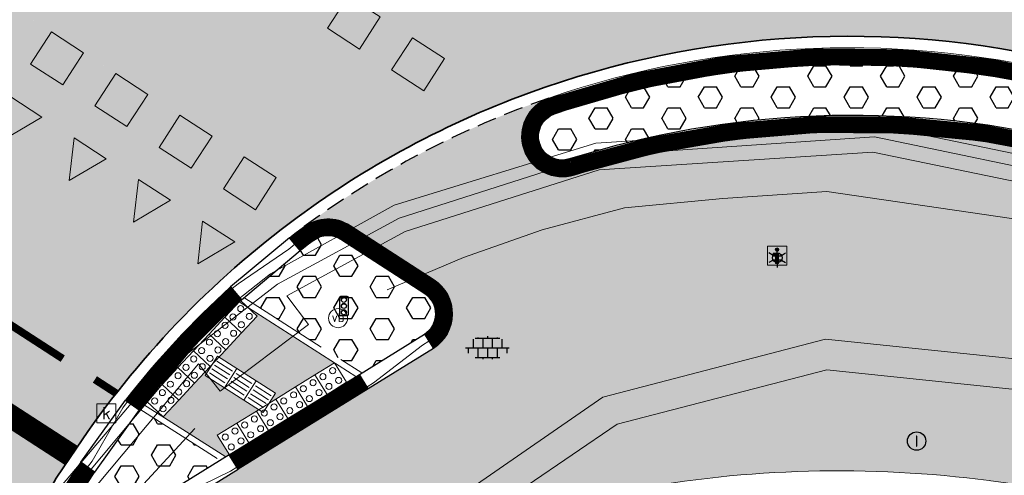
# Model space of a CAD drawing. Header units: metres. Extents: x 187916 to 189411, y 333285 to 334910.
# Tile 174 of 256: x 188796 to 188809, y 334136 to 334142. Entities that reach past the tile are written whole.
import ezdxf
from ezdxf.enums import TextEntityAlignment as Align

# ---------------------------------------------------------------- set-up
doc = ezdxf.new("R2010")
doc.units = ezdxf.units.M
for name, pattern in [('DASHED2', [0.375, 0.25, -0.125]), ('VH-OPSLUITBAND_100X200', [16, 8, -2, 4, -2]), ('VH-RWSBAND-SO', [24, 10, -2, 2, -2, 2, -2, 2, -2]), ('VW-5050_STREEP', [1, 0.5, -0.5])]:
    doc.linetypes.add(name, pattern=pattern)
for name, color, linetype, lineweight in [('B-ME-IE-MEUBILAIR_WEGMEUBILAIR-S', 253, 'Continuous', 18), ('B-ME-IE-MEUBILAIR_WEGMEUBILAIR_LICHTMAST-S', 253, 'Continuous', 25), ('B-ME-IE-MEUBILAIR_WEGMEUBILAIR_VERKEERSLICHT-S', 253, 'Continuous', 25), ('B-ME-IE-TERREINAFSCHEIDING_KUNSTMATIG_HEKWERK_RASTER-G', 253, 'IE-TERREINAFSCHEIDING_KUNSTMATIG-SO', 18), ('B-ME-RI-HWA_KOLK-S', 253, 'Continuous', 25), ('B-ME-RI-PUT_INSPECTIE-S', 253, 'Continuous', 25), ('B-ME-VH-KANTOPSLUITING_ACHTERKANTBAND-G', 253, 'Continuous', 18), ('B-ME-VH-VERHARDING_ASFALT-G', 253, 'Continuous', 18), ('B-ME-VH-VERHARDING_BETONSTRAATSTEEN-G', 253, 'Continuous', 18), ('B-ME-VH-VERHARDING_TEGEL-G', 253, 'Continuous', 18), ('B-ME-VH-VERHARDING_TEGEL-S', 253, 'Continuous', 25), ('N-WE-VH-GOOT_TEGEL-G', 170, 'Continuous', 35), ('N-WE-VH-KANTOPSLUITING_ELEMENT_VERLOOPBAND-G', 42, 'Continuous', 25), ('N-WE-VH-KANTOPSLUITING_OPSLUITBAND_80X200-G', 30, 'VH-OPSLUITBAND_100X200', 15), ('N-WE-VH-KANTOPSLUITING_TROTTOIRBAND_RWS_110 220-G', 251, 'VH-RWSBAND-SO', 25), ('N-WE-VH-KANTOPSLUITING_TROTTOIRBAND_RWS_110 220_ACHTERKANT-G', 7, 'VH-RWSBAND-SO', 25), ('N-WE-VH-KANTOPSLUITING_VERLOOPBAND-S', 251, 'Continuous', 25), ('N-WE-VH-KANTOPSLUITING_VERLOOPBAND_TBV TEKENING-G', 10, 'Continuous', 25), ('N-WE-VH-KANTOPSLUITING_VOORKANTBAND-G', 7, 'Continuous', 15), ('N-WE-VH-KANTVERHARDING_STREKLAAG_BSS-G', 60, 'Continuous', 18), ('N-WE-VH-VERHARDING_ASFALT_RIJWEG-A', 251, 'Continuous', 18), ('N-WE-VH-VERHARDING_BETONSTRAATSTEEN-ROOD-A', 11, 'Continuous', 18), ('N-WE-VH-VERHARDING_TEGEL-A', 254, 'Continuous', 5), ('N-WE-VH-VERKEERSTEGEL-S', 7, 'Continuous', 0), ('N-WE-VW-MARKERING_DWARS_DRIEHOEK_5050_OENV-S', 251, 'Continuous', 0), ('N-WE-VW-MARKERING_DWARS_OVERSTEEK_BLOKSTREEP_OENV-S', 251, 'Continuous', 0), ('N-WE-VW-MARKERING_DWARS_STOPSTREEP_030-G', 251, 'Continuous', 0), ('N-WE-VW-MARKERING_LANGS_STREEP_050050-G', 251, 'VW-5050_STREEP', 0)]:
    doc.layers.add(name, color=color, linetype=linetype, lineweight=lineweight)
doc.layers.add('N-WE-VH-MATERIAALSCHEIDING-G', color=7, linetype='DASHED2')
doc.layers.add('N-WE-VH-VERHARDING_PRINTBETON-A', color=251, linetype='Continuous')
doc.layers.add('N-WE-VH-VERHARDING_ASFALT_ROOD-A', color=7, linetype='Continuous', lineweight=18, true_color=0xff1414)
doc.styles.add('NLCS-ISO', font='NLCS-ISO.ttf')
doc.linetypes.add('IE-TERREINAFSCHEIDING_KUNSTMATIG-SO', pattern='A,4,[82,NLCS.SHX,S=0.75,R=90,X=0,Y=0],4,-2', length=10)
pattern_1 = [(0, (0, 0), (0, 0.27496306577), [0.15875, -0.3175]), (120, (0, 0), (-0.2381250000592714, -0.1374815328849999), [0.15875, -0.3174999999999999]), (59.99999999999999, (0.15875, 0), (-0.2381250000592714, 0.137481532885), [0.15875, -0.3175])]

# ---------------------------------------------------------------- blocks, each defined once
blk = doc.blocks.new('SRI-KOLK-SO')
at = {"color": 0, "linetype": 'ByBlock', "lineweight": 18}
blk.add_lwpolyline([(-1.125, -1.125), (1.125, -1.125), (1.125, 1.125), (-1.125, 1.125)], close=True, dxfattribs=at)
at = {"color": 0, "linetype": 'ByBlock', "lineweight": 18, "style": 'NLCS-ISO'}
blk.add_text('k', height=1.5, dxfattribs=at).set_placement((0, 0), align=Align.MIDDLE_CENTER)
blk = doc.blocks.new('SVH-TEGEL_300X300_DUN_LINT_KL-SO')
for p, q in [((-1.5, 1.624087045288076), (-1.5, 1.499999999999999)), ((3.325515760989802e-16, 1.810386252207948), (2.755364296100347e-16, 1.499999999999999)), ((1.5, 1.624087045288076), (1.5, 1.499999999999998)), ((-2.25, 1.355676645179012), (-2.25, -6.969183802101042e-16)), ((-1.900843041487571, 1.499999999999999), (1.90084304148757, 1.499999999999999)), ((-0.7499999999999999, 1.5), (-0.7500000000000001, 1.377682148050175e-16)), ((0, 0), (-2.755364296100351e-16, -1.500000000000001)), ((0.7500000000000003, 1.499999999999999), (0.7500000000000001, -1.247991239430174e-15)), ((2.25, 1.355676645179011), (2.25, -4.133046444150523e-16)), ((-3.39489953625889, -4.866106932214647e-16), (3.39489953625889, -1.733835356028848e-15)), ((-3, -3.055132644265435e-15), (-3.000000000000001, -0.8474312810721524)), ((-1.900843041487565, -1.500000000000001), (1.900843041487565, -1.500000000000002)), ((-1.5, -8.346865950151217e-16), (-1.5, -1.500000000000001)), ((-0.7500000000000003, -1.499999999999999), (-0.7500000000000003, -1.765655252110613)), ((0.7499999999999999, -1.500000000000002), (0.7499999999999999, -1.765655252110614)), ((1.5, -2.495982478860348e-15), (1.5, -1.500000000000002)), ((2.999999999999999, -2.495982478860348e-15), (2.999999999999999, -0.8474312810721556))]:
    blk.add_line(p, q)
blk = doc.blocks.new('SIE-WEG_VERKEERSLICHT-SO')
at = {"color": 0, "flags": 128}
blk.add_lwpolyline([(-0.2156669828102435, -0.618928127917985), (0.2156669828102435, -0.618928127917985, 0.414213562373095), (0.2906841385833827, -0.5439109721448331), (0.2906841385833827, 0.5439109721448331, 0.414213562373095), (0.2156669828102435, 0.618928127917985), (-0.2156669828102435, 0.618928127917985, 0.414213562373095), (-0.2906841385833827, 0.5439109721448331), (-0.2906841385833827, -0.5439109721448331, 0.414213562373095)], format="xyb", close=True, dxfattribs=at)
at = {"color": 0}
for centre in [(0, 0.3987101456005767), (0, 0), (0, -0.4055255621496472)]:
    blk.add_circle(centre, 0.1658993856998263, dxfattribs=at)
for centre in [(0.002967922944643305, 0.3289781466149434), (0.002967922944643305, -0.06973199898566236), (0.002967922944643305, -0.4752575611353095)]:
    blk.add_arc(centre, 0.1913433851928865, 33.95042640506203, 150.9238605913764, dxfattribs=at)
blk = doc.blocks.new('SIE-WEG_PAAL_VERKEERSBORD-SO')
at = {"color": 0, "linetype": 'ByBlock', "lineweight": 18}
blk.add_circle((0, 0), 1.5, dxfattribs=at)
at = {"color": 0, "linetype": 'ByBlock', "lineweight": 18, "style": 'NLCS-ISO'}
blk.add_text('vb', height=1.5, dxfattribs=at).set_placement((0, 0.1317113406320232), align=Align.MIDDLE_CENTER)
blk = doc.blocks.new('B-SIE-WEG_LICHTMAST-SO')
at = {"ltscale": 0.1}
for p, q in [((-1.096064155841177, 0.6328125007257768), (-2.192125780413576, 1.265625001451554)), ((8.349587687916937e-10, 1.265625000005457), (1.669846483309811e-09, 2.53125000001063)), ((1.096064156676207, 0.6328124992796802), (2.192125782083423, 1.26562499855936)), ((-1.096064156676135, -0.6328124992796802), (-2.192125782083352, -1.26562499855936)), ((-8.349587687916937e-10, -1.265625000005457), (-1.669775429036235e-09, -2.53125000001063)), ((1.096064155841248, -0.6328125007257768), (2.192125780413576, -1.265625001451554))]:
    blk.add_line(p, q, dxfattribs=at)
at = {"flags": 128}
for points in [[(-1.162672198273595, 0.4999999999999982), (1.162672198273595, 0.4999999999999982)], [(-1.162672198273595, -0.4999999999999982), (1.162672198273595, -0.4999999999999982)]]:
    blk.add_lwpolyline(points, dxfattribs=at)
at = {"ltscale": 0.1}
blk.add_circle((0, 0), 1.265625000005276, dxfattribs=at)
at = {"style": 'NLCS-ISO'}
blk.add_attdef('TYPE', text='', height=1.8, dxfattribs=at).set_placement((1.669846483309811e-09, 2.53125000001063), align=Align.BOTTOM_CENTER)
blk = doc.blocks.new('SIE-WEG_VERKEERSBORD_INFORMATIE-SO')
at = {"linetype": 'ByBlock', "lineweight": 18}
h = blk.add_hatch(color=0, dxfattribs=at)
h.dxf.hatch_style = 1
h.paths.add_polyline_path([(0.31640625, 0.4893749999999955), (-0.8226562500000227, 0.4893749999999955), (-0.8226562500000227, 0.1940624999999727), (-0.31640625, 0.1940624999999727), (-0.31640625, -1.620000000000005), (0.31640625, -1.620000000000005)])
h = blk.add_hatch(color=0, dxfattribs=at)
h.dxf.hatch_style = 1
edge = h.paths.add_edge_path()
edge.add_arc((0, 1.246607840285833), 0.3733921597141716, 0, 360)
at = {"color": 0, "linetype": 'ByBlock', "lineweight": 18}
for points in [[(-2, -2), (2, -2), (2, 2), (-2, 2)], [(0.31640625, 0.4893749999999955), (-0.8226562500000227, 0.4893749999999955), (-0.8226562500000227, 0.1940624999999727), (-0.31640625, 0.1940624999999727), (-0.31640625, -1.620000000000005), (0.31640625, -1.620000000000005)]]:
    blk.add_lwpolyline(points, close=True, dxfattribs=at)
blk.add_circle((0, 1.246607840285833), 0.3733921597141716, dxfattribs=at)
blk = doc.blocks.new('SRI-PUT_INSPECTIE-SO')
blk.add_circle((0, -7.105427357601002e-14), 1.999999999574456)
at = {"style": 'NLCS-ISO'}
blk.add_text('I', height=2.5, dxfattribs=at).set_placement((-0.002795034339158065, -0.007140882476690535), align=Align.MIDDLE_CENTER)
blk = doc.blocks.new('DTM')
at = {"layer": 'B-ME-IE-TERREINAFSCHEIDING_KUNSTMATIG_HEKWERK_RASTER-G', "ltscale": 0.2, "flags": 128}
for points in [[(188811.5238398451, 334138.4114623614), (188810.811, 334138.783), (188809.9726362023, 334139.1322906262), (188809.0364999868, 334139.4479209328), (188806.6274639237, 334139.7991116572), (188805.2683786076, 334139.7068670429), (188803.984, 334139.584), (188802.9079583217, 334139.3006819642), (188801.8775285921, 334138.9360943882), (188800.882, 334138.514)], [(188798.371985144, 334136.7045909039), (188797.0799913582, 334135.3095351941), (188795.858, 334133.516), (188794.7288560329, 334131.7381057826), (188793.5140423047, 334129.9926914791), (188792.0859099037, 334128.1187965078)]]:
    blk.add_lwpolyline(points, dxfattribs=at)
at = {"layer": 'B-ME-VH-KANTOPSLUITING_ACHTERKANTBAND-G', "ltscale": 0.2, "flags": 128}
for points in [[(188813.9219999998, 334137.531), (188813.6600000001, 334137.1669999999), (188812.4330000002, 334137.997), (188812.679, 334138.3569999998), (188809.9479999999, 334139.7519999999), (188807.2259999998, 334140.3109999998), (188803.6510000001, 334140.0839999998), (188801.1179999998, 334139.2790000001), (188799.5729999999, 334138.4369999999), (188799.8539999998, 334138.0619999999), (188798.7030000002, 334137.1910000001), (188798.4199999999, 334137.548), (188795.9380000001, 334134.5869999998), (188794.105, 334131.8330000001), (188791.7379999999, 334128.281)], [(188812.0329999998, 334136.0690000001), (188809.4210000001, 334137.1809999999), (188806.625, 334137.469), (188803.889, 334136.7620000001), (188801.5359999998, 334135.162), (188799.713, 334133.0320000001), (188797.247, 334129.4529999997), (188794.5410000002, 334125.2680000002)]]:
    blk.add_lwpolyline(points, dxfattribs=at)
at = {"layer": 'B-ME-VH-VERHARDING_ASFALT-G', "ltscale": 0.2, "flags": 128}
blk.add_lwpolyline([(188814.1439999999, 334137.8399999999), (188812.9070000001, 334138.6749999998), (188810.0759999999, 334140.085), (188807.2740000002, 334140.6660000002), (188803.608, 334140.4309999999), (188800.9739999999, 334139.6209999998), (188799.3569999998, 334138.7220000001), (188798.1979999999, 334137.8080000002), (188795.642, 334134.7999999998), (188793.8080000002, 334132.0410000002), (188791.466, 334128.5249999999)], dxfattribs=at)
at = {"layer": 'B-ME-VH-VERHARDING_BETONSTRAATSTEEN-G', "ltscale": 0.2, "flags": 128}
blk.add_lwpolyline([(188814.0469999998, 334137.7029999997), (188812.8029999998, 334138.5520000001), (188810.0469999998, 334139.9309999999), (188807.2480000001, 334140.514), (188803.5869999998, 334140.2650000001), (188801.0389999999, 334139.4529999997), (188799.4479999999, 334138.588), (188798.2820000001, 334137.6869999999), (188795.77, 334134.6890000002), (188793.9240000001, 334131.9610000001), (188791.6140000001, 334128.4189999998)], dxfattribs=at)
at = {"layer": 'B-ME-VH-VERHARDING_TEGEL-G', "ltscale": 0.2, "flags": 128}
blk.add_lwpolyline([(188812.2209999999, 334136.4300000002), (188809.5419999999, 334137.5649999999), (188806.6069999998, 334137.8700000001), (188803.7009999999, 334137.1159999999), (188801.287, 334135.446), (188799.355, 334133.27), (188796.9139999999, 334129.6710000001)], dxfattribs=at)
at = {"layer": 'B-ME-IE-MEUBILAIR_WEGMEUBILAIR-S'}
for name, p, xscale, yscale, zscale in [('SIE-WEG_VERKEERSBORD_INFORMATIE-SO', (188805.976, 334138.962), 0.0625, 0.0625, 0.0625), ('SIE-WEG_PAAL_VERKEERSBORD-SO', (188800.241, 334138.145), 0.083, 0.083, 0.083)]:
    blk.add_blockref(name, p, dxfattribs=dict(at, xscale=xscale, yscale=yscale, zscale=zscale))
at = {"layer": 'B-ME-IE-MEUBILAIR_WEGMEUBILAIR_LICHTMAST-S', "xscale": 0.05, "yscale": 0.05, "zscale": 0.05}
blk.add_blockref('B-SIE-WEG_LICHTMAST-SO', (188805.978, 334138.934), dxfattribs=at)
at = {"layer": 'B-ME-IE-MEUBILAIR_WEGMEUBILAIR_VERKEERSLICHT-S', "xscale": 0.2019620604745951, "yscale": 0.2019620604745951, "zscale": 0.2019620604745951}
blk.add_blockref('SIE-WEG_VERKEERSLICHT-SO', (188800.318, 334138.305), dxfattribs=at)
at = {"layer": 'B-ME-RI-HWA_KOLK-S', "xscale": 0.11, "yscale": 0.11, "zscale": 0.11}
blk.add_blockref('SRI-KOLK-SO', (188797.215, 334136.904), dxfattribs=at)
at = {"layer": 'B-ME-RI-PUT_INSPECTIE-S', "xscale": 0.06, "yscale": 0.06, "zscale": 0.06250000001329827}
blk.add_blockref('SRI-PUT_INSPECTIE-SO', (188807.799, 334136.54), dxfattribs=at)
at = {"layer": 'B-ME-VH-VERHARDING_TEGEL-S', "xscale": 0.084, "yscale": 0.084, "zscale": 0.084}
blk.add_blockref('SVH-TEGEL_300X300_DUN_LINT_KL-SO', (188802.193, 334137.758), dxfattribs=at)
blk = doc.blocks.new('SVH-VERKEERSTEGEL_300X300_NOPPENTEGEL')
blk.add_lwpolyline([(-0.15, 5.551115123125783e-17), (0.15, 5.551115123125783e-17), (0.15, -0.3), (-0.15, -0.3)], close=True)
at = {"lineweight": 0}
for centre in [(-0.07499999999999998, -0.07499999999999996), (0.07499999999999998, -0.07499999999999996), (-0.07499999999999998, -0.225), (0.07499999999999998, -0.225)]:
    blk.add_circle(centre, 0.04, dxfattribs=at)
blk = doc.blocks.new('SVH-VERKEERSTEGEL_300X300_GELEIDETEGEL')
blk.add_lwpolyline([(-0.15, 5.551115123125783e-17), (0.15, 5.551115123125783e-17), (0.15, -0.3), (-0.15, -0.3)], close=True)
at = {"lineweight": 0, "flags": 128}
for points in [[(0.12, -0.05999999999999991), (-0.1200000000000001, -0.05999999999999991)], [(0.12, -0.1199999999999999), (-0.1200000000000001, -0.1199999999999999)], [(0.12, -0.1799999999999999), (-0.1200000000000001, -0.1799999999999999)], [(0.12, -0.2399999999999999), (-0.12, -0.2399999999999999)]]:
    blk.add_lwpolyline(points, dxfattribs=at)
blk = doc.blocks.new('SVH-TROTTOIRBAND RWS INRITVERLOOPBAND_110 220X250_RECHTS_L1000_VB-MM')
at = {"linetype": 'Continuous', "lineweight": 0}
blk.add_lwpolyline([(0, 0), (-1000, 1.13686837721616e-13), (-1000, 220.0000000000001), (0, 220)], close=True, dxfattribs=at)
blk.add_lwpolyline([(0, 110), (-100, 110), (-900, 30.00000000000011), (-1000, 30.00000000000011)], dxfattribs=at)
blk = doc.blocks.new('SVH-TROTTOIRBAND RWS INRITVERLOOPBAND_110 220X250_LINKS_L1000_VB-MM')
at = {"linetype": 'Continuous', "lineweight": 0}
blk.add_lwpolyline([(0, 0), (1000, 1.13686837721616e-13), (1000, 220.0000000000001), (0, 220)], close=True, dxfattribs=at)
blk.add_lwpolyline([(0, 110), (100, 110), (900, 30.00000000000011), (1000, 30.00000000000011)], dxfattribs=at)
blk = doc.blocks.new('ontwerp Wilhelmina- & Engelenkampstraat')
at = {"layer": 'N-WE-VH-VERHARDING_ASFALT_RIJWEG-A', "transparency": 33554610}
h = blk.add_hatch(color=256, dxfattribs=at)
h.dxf.hatch_style = 1
edge = h.paths.add_edge_path(flags=16)
edge.add_arc((188843.2202829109, 334124.6265817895), 0.5000000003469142, 68.86366228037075, 236.5502401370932)
edge.add_line((188842.9446801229, 334124.2093970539), (188847.2596446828, 334121.3588223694))
edge.add_arc((188764.52368857, 333996.1199642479), 150.1000000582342, 53.138037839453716, 56.550240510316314, ccw=False)
edge.add_arc((188854.8670012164, 334116.6124780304), 0.5000000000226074, 233.1380378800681, 405.2541734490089)
edge.add_line((188855.2189827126, 334116.9675963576), (188849.6333451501, 334122.5038948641))
edge.add_arc((188848.2254191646, 334121.0834215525), 2.000000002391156, 45.25417348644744, 68.86366190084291)
edge.add_line((188848.9465960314, 334122.9488716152), (188843.4005771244, 334125.0929443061))
edge = h.paths.add_edge_path()
edge.add_line((188813.0185392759, 334140.2053137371), (188813.0105729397, 334140.209319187))
edge.add_line((188813.0105729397, 334140.209319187), (188850.7365500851, 334115.2865848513))
edge.add_arc((188823.0935907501, 334073.442955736), 50.14999998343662, 53.70449889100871, 56.55024050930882, ccw=False)
edge.add_arc((188844.432152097, 334101.8879698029), 14.59712508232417, 51.12888847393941, 55.118945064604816, ccw=False)
edge.add_line((188853.5928784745, 334113.2527026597), (188950.9588811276, 334038.6637910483))
edge.add_arc((188941.7456837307, 334026.6371749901), 15.15000000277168, 40.65152212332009, 52.54545483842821, ccw=False)
edge.add_line((188953.2397736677, 334036.5067442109), (188961.6247993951, 334026.741552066))
edge.add_arc((188972.8912835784, 334036.415684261), 14.84999998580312, 220.6515221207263, 230.026866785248)
edge.add_arc((188742.2273900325, 333761.2592333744), 344.2000024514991, 49.060789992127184, 50.026866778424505, ccw=False)
edge.add_line((188967.767169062, 334021.2697134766), (188981.7537264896, 334009.2102175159))
edge.add_line((188981.7537264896, 334009.2102175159), (188990.3623937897, 334001.7876695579))
edge.add_arc((188830.8334411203, 333816.7660723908), 244.2999757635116, 45.63147792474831, 49.231496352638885, ccw=False)
edge.add_line((189001.6652582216, 333991.4056109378), (189005.3166251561, 333987.8338559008))
edge.add_line((189005.3166251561, 333987.8338559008), (189009.3616308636, 333991.9690219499))
edge.add_arc((189010.0094888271, 333991.9162956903), 0.6499999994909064, 135.63089128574, 175.3472076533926, ccw=False)
edge.add_line((189009.5448364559, 333992.3708264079), (189010.1315084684, 333992.9705626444))
edge.add_arc((189010.5961608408, 333992.5160319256), 0.6500000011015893, 110.0016349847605, 135.6308912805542, ccw=False)
edge.add_line((189010.3738303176, 333993.126825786), (189012.7423269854, 333996.2283355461))
edge.add_line((189012.7423269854, 333996.2283355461), (189006.7711925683, 334000.7882476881))
edge.add_line((189006.7711925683, 334000.7882476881), (189004.0161101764, 334002.9017076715))
edge.add_line((189004.0161101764, 334002.9017076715), (188999.2558699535, 334006.5545254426))
edge.add_line((188999.2558699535, 334006.5545254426), (188998.8588697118, 334006.8610537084))
edge.add_line((188998.8588697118, 334006.8610537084), (188991.767266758, 334012.3365586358))
edge.add_arc((189144.6444510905, 334210.3355206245), 250.1499998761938, 228.1364962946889, 232.3278733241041, ccw=False)
edge.add_arc((188742.2273912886, 333761.2592353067), 352.8500001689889, 48.13649629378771, 52.54545484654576)
edge.add_line((188956.8067115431, 334041.3642833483), (188954.6511510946, 334043.0155877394))
edge.add_line((188954.6511510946, 334043.0155877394), (188891.8217000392, 334091.1471762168))
edge.add_line((188891.8217000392, 334091.1471762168), (188891.5662846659, 334090.8137650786))
edge.add_line((188891.5662846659, 334090.8137650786), (188875.9674064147, 334102.7635557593))
edge.add_line((188875.9674064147, 334102.7635557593), (188876.222821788, 334103.0969668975))
edge.add_line((188876.222821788, 334103.0969668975), (188867.5141152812, 334109.7684222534))
edge.add_arc((188884.8033035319, 334132.3371809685), 28.4300000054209, 226.5407898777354, 232.5454548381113, ccw=False)
edge.add_line((188865.2480693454, 334111.7008606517), (188851.7136843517, 334124.5262124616))
edge.add_arc((188838.0601001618, 334110.1178073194), 19.84999999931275, 46.54078987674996, 56.5502405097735)
edge.add_line((188849.0015307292, 334126.680041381), (188818.5871468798, 334146.772552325))
edge.add_arc((188824.1818834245, 334155.2414024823), 10.14999999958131, 230.746516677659, 236.55024045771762, ccw=False)
edge.add_line((188817.7594464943, 334147.3817075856), (188813.0185392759, 334140.2053137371))
edge = h.paths.add_edge_path()
edge.add_arc((188804.4060072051, 334144.8922067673), 15.00000001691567, 49.44930201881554, 57.10513435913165)
edge.add_line((188812.5524953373, 334157.4872348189), (188809.1197533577, 334159.7075388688))
edge.add_line((188809.1197533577, 334159.7075388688), (188808.8358097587, 334159.2796429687))
edge.add_arc((188807.8775894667, 334159.9154997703), 1.150000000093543, 146.4325029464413, 326.4325029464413, ccw=False)
edge.add_line((188806.9193691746, 334160.5513565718), (188807.1883826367, 334160.9567531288))
edge.add_line((188807.1883826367, 334160.9567531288), (188802.8966842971, 334163.732631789))
edge.add_arc((188799.7691371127, 334173.3887670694), 10.14999999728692, 238.0087583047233, 287.9467359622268, ccw=False)
edge.add_line((188794.391772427, 334164.7802568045), (188787.6683002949, 334154.8824230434))
edge.add_arc((188776.9360168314, 334149.1867587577), 12.14999999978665, 6.552444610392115, 27.95506492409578, ccw=False)
edge.add_arc((188778.9149951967, 334149.4490587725), 10.1540764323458, -2.101472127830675, 6.356304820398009, ccw=False)
edge.add_line((188789.0622425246, 334149.0767150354), (188793.7916961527, 334146.0152720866))
edge.add_line((188793.7916961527, 334146.0152720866), (188794.0757942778, 334146.443065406))
edge.add_arc((188795.0337848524, 334145.8068625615), 1.15000000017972, -33.58819080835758, 146.4118091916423, ccw=False)
edge.add_line((188795.991775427, 334145.170659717), (188795.7226155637, 334144.7653603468))
edge.add_line((188795.7226155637, 334144.7653603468), (188801.9201273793, 334140.7536223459))
edge.add_arc((188806.91186024, 334129.6763888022), 12.14999999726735, 71.61773031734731, 114.25775215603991, ccw=False)
edge.add_line((188810.743428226, 334141.2064185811), (188816.0248838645, 334149.2010499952))
edge.add_arc((188824.1818834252, 334155.2414024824), 10.15000000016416, 183.1724790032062, 216.5203757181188, ccw=False)
edge.add_arc((188822.7365122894, 334155.1739654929), 8.703121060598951, 180.8378362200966, 183.2557978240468, ccw=False)
edge.add_arc((188833.7517650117, 334153.715293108), 19.7623436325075, 172.5149848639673, 176.1369932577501, ccw=False)
edge = h.paths.add_edge_path()
edge.add_line((188786.2209732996, 334157.0233449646), (188792.4021116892, 334166.1227922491))
edge.add_line((188792.4021116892, 334166.1227922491), (188791.5485077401, 334166.7026345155))
edge.add_line((188791.5485077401, 334166.7026345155), (188788.5394280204, 334169.4236699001))
edge.add_line((188788.5394280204, 334169.4236699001), (188787.1852216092, 334167.4301002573))
edge.add_line((188787.1852216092, 334167.4301002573), (188780.1013007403, 334172.2421172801))
edge.add_arc((188618.4537611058, 333934.267257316), 287.6837865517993, 55.81317921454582, 60.58230996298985)
edge.add_arc((188735.7243300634, 334140.9898543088), 50.01920379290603, 61.28503171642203, 77.31862338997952)
edge.add_arc((188760.1973562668, 334256.6585423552), 68.2172590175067, 252.5019390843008, 258.5925344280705, ccw=False)
edge.add_arc((188746.5917393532, 334218.9896416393), 28.24878716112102, 246.6552150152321, 255.85047768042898, ccw=False)
edge.add_arc((188739.6991429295, 334207.5799419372), 15.14999999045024, 247.5582666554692, 253.5058051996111, ccw=False)
edge.add_line((188733.9157258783, 334193.5772783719), (188632.7612944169, 334235.3563367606))
edge.add_arc((188642.362146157, 334258.6016835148), 25.14999999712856, 236.2483398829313, 247.5582723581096, ccw=False)
edge.add_line((188628.3889489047, 334237.6906276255), (188623.9088227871, 334240.6843399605))
edge.add_arc((188610.1023038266, 334220.0227201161), 24.85000000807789, 56.24833988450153, 66.54108532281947)
edge.add_line((188619.9948742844, 334242.8187625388), (188616.8650908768, 334235.2408720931))
edge.add_arc((188612.7752758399, 334225.9513130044), 10.14999975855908, 36.3971108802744, 66.23805833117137, ccw=False)
edge.add_line((188620.9452513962, 334231.9741025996), (188631.6761182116, 334226.2780943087))
edge.add_arc((188635.7212357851, 334214.8212394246), 12.15000000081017, 67.55827235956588, 109.4468017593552, ccw=False)
edge.add_line((188640.3594206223, 334226.051098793), (188725.7324548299, 334190.7901128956))
edge.add_line((188725.7324548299, 334190.7901128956), (188736.3228047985, 334186.3562589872))
edge.add_arc((188702.9288175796, 334091.9793464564), 100.1107386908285, 61.585566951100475, 70.51436696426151, ccw=False)
edge.add_line((188750.5660902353, 334180.0296176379), (188754.2367218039, 334177.9780331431))
edge.add_arc((188618.5090913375, 333934.3570586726), 278.8784123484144, 55.81223272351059, 60.876674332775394, ccw=False)
edge.add_line((188775.2127626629, 334165.0454378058), (188783.7631842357, 334159.2372455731))
edge.add_arc((188776.9360168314, 334149.1867587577), 12.14999999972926, 40.16466472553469, 55.81223272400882, ccw=False)
h = blk.add_hatch(color=256, dxfattribs=at)
h.dxf.hatch_style = 1
edge = h.paths.add_edge_path()
edge.add_line((188778.1399737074, 334124.4945411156), (188776.5466224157, 334121.2998367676))
edge.add_line((188776.5466224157, 334121.2998367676), (188775.0242886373, 334118.156073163))
edge.add_line((188775.0242886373, 334118.156073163), (188782.9707050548, 334114.3081063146))
edge.add_line((188782.9707050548, 334114.3081063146), (188783.8101025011, 334115.9828043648))
edge.add_line((188783.8101025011, 334115.9828043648), (188785.1757201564, 334118.3049292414))
edge.add_line((188785.1757201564, 334118.3049292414), (188785.6826470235, 334119.1669183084))
edge.add_arc((188798.698681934, 334111.5123226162), 15.10000000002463, 128.5828086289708, 149.5406541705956, ccw=False)
edge.add_arc((188779.98932965, 334134.9635515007), 14.89999998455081, 308.582808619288, 326.127398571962)
edge.add_line((188792.3604852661, 334126.6590642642), (188794.2464116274, 334129.468520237))
edge.add_arc((188806.7836235, 334121.0525640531), 15.10000000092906, 126.0144555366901, 146.1274017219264, ccw=False)
edge.add_line((188797.9049843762, 334133.2664810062), (188796.5725830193, 334135.2797489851))
edge.add_arc((188797.1249071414, 334135.6764076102), 0.6800000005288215, 146.1274017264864, 215.6845004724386, ccw=False)
edge.add_line((188796.5603174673, 334136.0554043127), (188796.8239712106, 334136.4481681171))
edge.add_arc((188806.9118603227, 334129.6763886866), 12.15000013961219, 124.90611795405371, 146.1274014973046, ccw=False)
edge.add_line((188799.9592238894, 334139.6404917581), (188794.6411721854, 334143.0828465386))
edge.add_line((188794.6411721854, 334143.0828465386), (188794.3658071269, 334142.6544280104))
edge.add_line((188794.3658071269, 334142.6544280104), (188792.742142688, 334140.2356624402))
edge.add_line((188792.742142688, 334140.2356624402), (188789.5757255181, 334135.4703245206))
edge.add_arc((188788.9895836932, 334135.8150558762), 0.6800014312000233, 150.1068334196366, 329.53866393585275, ccw=False)
edge.add_line((188788.4000522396, 334136.1539579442), (188791.0128394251, 334141.338020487))
edge.add_line((188791.0128394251, 334141.338020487), (188791.8222280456, 334142.9626552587))
edge.add_line((188791.8222280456, 334142.9626552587), (188792.6286497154, 334144.3844638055))
edge.add_line((188792.6286497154, 334144.3844638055), (188792.6292429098, 334144.3852956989))
edge.add_line((188792.6292429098, 334144.3852956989), (188788.7439816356, 334146.9002808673))
edge.add_arc((188778.9149954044, 334149.4490644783), 10.15407643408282, 334.03867061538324, 345.46266138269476, ccw=False)
edge.add_line((188788.0444210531, 334145.0039710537), (188787.3403749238, 334143.5579864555))
edge.add_line((188787.3403749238, 334143.5579864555), (188786.9030310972, 334142.6589589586))
edge.add_line((188786.9030310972, 334142.6589589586), (188784.151454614, 334136.9025022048))
edge.add_line((188784.151454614, 334136.9025022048), (188782.9666260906, 334134.5068489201))
edge.add_line((188782.9666260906, 334134.5068489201), (188779.8512456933, 334128.1251181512))
edge.add_line((188779.8512456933, 334128.1251181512), (188778.1399737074, 334124.4945411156))
at = {"layer": 'N-WE-VH-VERHARDING_ASFALT_ROOD-A', "transparency": 33554610}
h = blk.add_hatch(color=256, dxfattribs=at)
h.dxf.hatch_style = 1
edge = h.paths.add_edge_path()
edge.add_arc((188778.9149954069, 334149.4490644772), 10.15407643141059, 345.4626613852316, 357.8984956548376)
edge.add_line((188789.0622425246, 334149.0767150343), (188793.7915774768, 334146.015348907))
edge.add_line((188793.7915774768, 334146.015348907), (188792.6292429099, 334144.3852956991))
edge.add_line((188792.6292429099, 334144.3852956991), (188788.7439816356, 334146.9002808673))
edge = h.paths.add_edge_path()
edge.add_arc((188806.911860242, 334129.6763887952), 12.15000000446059, 114.2577521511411, 124.9061074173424)
edge.add_line((188799.9592257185, 334139.6404930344), (188794.6412169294, 334143.0829161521))
edge.add_line((188794.6412169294, 334143.0829161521), (188795.7226075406, 334144.7653655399))
edge.add_line((188795.7226075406, 334144.7653655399), (188801.9201273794, 334140.7536223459))
at = {"layer": 'N-WE-VH-VERHARDING_BETONSTRAATSTEEN-ROOD-A', "transparency": 33554610}
h = blk.add_hatch(color=11, dxfattribs=at)
h.dxf.hatch_style = 1
edge = h.paths.add_edge_path()
edge.add_line((188869.4491820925, 334094.542638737), (188852.4907898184, 334112.0728967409))
edge.add_arc((188843.8659972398, 334103.7294590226), 11.9999999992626, 44.05005008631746, 56.55024051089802)
edge.add_line((188850.4804640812, 334113.7418927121), (188820.3073898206, 334133.6749884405))
edge.add_arc((188805.4283225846, 334111.1447119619), 27.00000000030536, 56.55909883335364, 77.57157638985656)
edge.add_line((188811.2392575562, 334137.5119840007), (188812.9352801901, 334140.0792830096))
edge.add_line((188812.9352801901, 334140.0792830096), (188812.3023995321, 334140.3974935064))
edge.add_arc((188806.9118602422, 334129.6763888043), 11.99999999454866, 63.30688723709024, 75.36245119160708)
edge.add_arc((188809.8103673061, 334140.7741163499), 0.5300000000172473, -103.12682284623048, 75.36222830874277, ccw=False)
edge.add_arc((188806.9558196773, 334128.5335963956), 12.0389606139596, 76.872954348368, 107.5247479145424)
edge.add_arc((188803.169277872, 334140.518619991), 0.5300000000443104, 109.0439381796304, 287.7295061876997, ccw=False)
edge.add_arc((188806.9118602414, 334129.6763887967), 12.00000000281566, 109.0439381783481, 126.3729337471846)
edge.add_arc((188800.1097075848, 334138.9117349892), 0.530000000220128, 57.084440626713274, 126.3729337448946, ccw=False)
edge.add_line((188800.3977108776, 334139.3566553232), (188801.4950041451, 334138.646361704))
edge.add_arc((188801.2070008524, 334138.2014413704), 0.5299999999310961, -58.26058164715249, 57.08444062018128, ccw=False)
edge.add_line((188801.4858109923, 334137.7507031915), (188797.4037172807, 334135.2256694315))
edge.add_arc((188806.5362186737, 334121.3226862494), 16.63416733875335, 123.2998514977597, 125.0679159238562)
edge.add_line((188796.9791073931, 334134.9372794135), (188798.0268440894, 334133.3541417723))
edge.add_arc((188806.7836234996, 334121.0525640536), 15.10000000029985, 115.7442129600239, 125.44485742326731, ccw=False)
edge.add_line((188800.2248738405, 334134.6537699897), (188801.1424214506, 334135.0592353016))
edge.add_arc((188806.7836235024, 334121.0525640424), 15.10000001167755, 104.2850570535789, 111.93716456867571, ccw=False)
edge.add_line((188803.0577546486, 334135.6856738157), (188804.0375659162, 334135.9007682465))
edge.add_arc((188806.7836234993, 334121.0525640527), 15.10000000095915, 82.52989276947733, 100.47800866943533, ccw=False)
edge.add_line((188808.7467580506, 334136.0244077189), (188808.7687632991, 334136.0214371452))
edge.add_arc((188805.4283225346, 334111.1447119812), 25.09999998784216, 78.72743625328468, 82.35208400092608, ccw=False)
edge.add_line((188810.3347839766, 334135.7604921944), (188811.3142548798, 334135.5448308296))
edge.add_arc((188805.4283225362, 334111.1447119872), 25.09999998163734, 71.84965764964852, 76.43789012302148, ccw=False)
edge.add_line((188813.2472604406, 334134.9957960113), (188814.1938570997, 334134.664393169))
edge.add_arc((188805.428291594, 334111.1446511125), 25.10006782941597, 56.55908105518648, 69.5600938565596, ccw=False)
edge.add_line((188819.2603572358, 334132.0895159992), (188849.4331734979, 334112.1565907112))
edge.add_arc((188843.8659972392, 334103.7294590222), 10.0999999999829, 44.05058068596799, 56.55024050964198, ccw=False)
edge.add_line((188851.1251326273, 334110.7519196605), (188868.1829280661, 334093.1192332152))
edge.add_line((188868.1829280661, 334093.1192332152), (188881.0348001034, 334083.2738341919))
edge.add_line((188881.0348001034, 334083.2738341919), (188881.828636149, 334082.6657023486))
edge.add_line((188881.828636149, 334082.6657023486), (188883.4163082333, 334081.4494386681))
edge.add_line((188883.4163082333, 334081.4494386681), (188884.1637310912, 334080.8768624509))
edge.add_line((188884.1637310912, 334080.8768624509), (188898.5826437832, 334073.2825991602))
edge.add_line((188898.5826437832, 334073.2825991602), (188945.4133650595, 334037.4071145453))
edge.add_line((188945.4133650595, 334037.4071145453), (188946.5688155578, 334038.9154030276))
edge.add_line((188946.5688155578, 334038.9154030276), (188899.6662980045, 334074.845888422))
edge.add_line((188899.6662980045, 334074.845888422), (188886.2560736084, 334081.8913116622))
edge.add_line((188886.2560736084, 334081.8913116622), (188885.3312565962, 334082.3759006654))
edge.add_line((188885.3312565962, 334082.3759006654), (188869.4491820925, 334094.542638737))
at = {"layer": 'N-WE-VH-VERHARDING_PRINTBETON-A', "transparency": 33554610}
h = blk.add_hatch(dxfattribs=at)
h.set_pattern_fill('HEX', color=256, scale=0.05)
h.set_pattern_definition(pattern_1)
edge = h.paths.add_edge_path()
edge.add_arc((188806.9558196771, 334128.5335963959), 12.25896061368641, 76.8738019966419, 107.5268382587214)
edge.add_arc((188803.1692778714, 334140.518619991), 0.3100000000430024, 109.04393827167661, 287.79215609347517, ccw=False)
edge.add_arc((188806.9118602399, 334129.6763887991), 11.78000000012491, 75.36245119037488, 109.04393818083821, ccw=False)
edge.add_arc((188809.8103693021, 334140.7741158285), 0.3099999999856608, -103.16056623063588, 75.36245154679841, ccw=False)
h = blk.add_hatch(dxfattribs=at)
h.set_pattern_fill('HEX', color=256, scale=0.05)
h.set_pattern_definition(pattern_1)
edge = h.paths.add_edge_path()
edge.add_line((188798.700589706, 334136.2865540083), (188797.9694941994, 334135.8343250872))
edge.add_line((188797.9694941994, 334135.8343250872), (188797.2879847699, 334135.4127682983))
edge.add_arc((188797.124907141, 334135.6764076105), 0.3100000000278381, 146.1274017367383, 301.73941833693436, ccw=False)
edge.add_line((188796.8675206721, 334135.8491855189), (188797.0593695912, 334136.1349819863))
edge.add_line((188797.0593695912, 334136.1349819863), (188797.6430251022, 334136.9469833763))
edge.add_line((188797.6430251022, 334136.9469833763), (188797.6403751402, 334136.9432975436))
edge.add_arc((188806.9118643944, 334129.6763848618), 11.78000564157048, 141.8257878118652, 141.910960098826, ccw=False)
edge.add_line((188797.6511879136, 334136.9570719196), (188798.700589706, 334136.2865540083))
edge = h.paths.add_edge_path()
edge.add_line((188800.5502162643, 334137.430665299), (188801.3700784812, 334137.9378020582))
edge.add_arc((188801.2070008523, 334138.2014413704), 0.3099999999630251, 301.7394183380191, 417.0844406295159)
edge.add_line((188801.3754556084, 334138.461677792), (188800.2781623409, 334139.1719714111))
edge.add_arc((188800.1097075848, 334138.9117349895), 0.3099999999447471, 57.08444062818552, 126.3729386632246)
edge.add_arc((188806.9118643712, 334129.6763848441), 11.780005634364, 126.3729386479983, 127.4855586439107)
edge.add_line((188799.7430071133, 334139.0238988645), (188799.01250079, 334138.413192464))
edge.add_line((188799.01250079, 334138.413192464), (188800.5502162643, 334137.430665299))
at = {"layer": 'N-WE-VH-VERHARDING_TEGEL-A', "transparency": 33554610}
h = blk.add_hatch(color=256, dxfattribs=at)
h.dxf.hatch_style = 1
h.paths.add_polyline_path([(188799.0659638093, 334138.2840960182), (188799.1862414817, 334138.1718528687), (188798.9815616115, 334137.9525217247), (188798.7768817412, 334137.7331905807), (188798.686633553, 334137.6364822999), (188798.9180982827, 334137.4886041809), (188799.1708789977, 334137.327043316), (188799.4236843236, 334137.1655209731), (188799.3429188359, 334137.0391036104), (188799.3448859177, 334137.0378467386), (188799.4287997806, 334137.0897527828), (188799.6839345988, 334137.247569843), (188799.9390694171, 334137.4053869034), (188800.1942042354, 334137.5632039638)])
h.paths.add_polyline_path([(188799.1736649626, 334136.9319357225), (188799.2033433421, 334136.9502936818), (188799.0093592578, 334137.0742261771), (188798.7565539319, 334137.23574852), (188798.5037732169, 334137.3973093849), (188798.5845140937, 334137.5236882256), (188798.5825470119, 334137.5249450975), (188798.572201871, 334137.5138594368), (188798.3675220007, 334137.294528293), (188798.1628421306, 334137.0751971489), (188797.9581622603, 334136.8558660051), (188798.7760846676, 334136.3332524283), (188798.8212123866, 334136.3611667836), (188798.6633953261, 334136.616301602), (188798.9185301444, 334136.7741186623)])
at = {"layer": 'N-WE-VH-GOOT_TEGEL-G'}
blk.add_lwpolyline([(188939.9509864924, 334047.096579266), (188905.9111443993, 334073.1733894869), (188864.047763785, 334105.2435568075), (188853.5928784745, 334113.2527026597, 0.0174119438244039), (188852.7798648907, 334113.8625997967, 0.01241744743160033), (188850.7365500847, 334115.2865848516), (188819.922150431, 334135.6433563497), (188813.01057294, 334140.209319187), (188812.3697812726, 334140.5315073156, 0.05265089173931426), (188809.9822076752, 334141.4320455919, 0.1480304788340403), (188802.9473985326, 334141.1614026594, 0.07575643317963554), (188799.706441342, 334139.4592533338, 0.08640922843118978), (188796.8239712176, 334136.4481681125), (188796.5603174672, 334136.0554043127, 0.3131754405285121), (188796.5725830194, 334135.2797489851), (188797.9049843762, 334133.2664810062)], format="xyb", dxfattribs=at)
at = {"layer": 'N-WE-VH-KANTOPSLUITING_ELEMENT_VERLOOPBAND-G', "const_width": 0.22, "flags": 128}
blk.add_lwpolyline([(188798.9122309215, 334138.4728671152, 0.04212678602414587), (188797.5510011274, 334137.0075835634, 0.04212678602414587)], format="xyb", dxfattribs=at)
blk.add_lwpolyline([(188798.877809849, 334136.2668325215), (188800.5774953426, 334137.3181957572)], dxfattribs=at)
at = {"layer": 'N-WE-VH-KANTOPSLUITING_OPSLUITBAND_80X200-G', "ltscale": 0.15, "flags": 128}
for points in [[(188799.0111368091, 334138.4140639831), (188800.5502162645, 334137.4306652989)], [(188797.6511879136, 334136.9570719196), (188798.7005897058, 334136.2865540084)]]:
    blk.add_lwpolyline(points, dxfattribs=at)
at = {"layer": 'N-WE-VH-KANTOPSLUITING_TROTTOIRBAND_RWS_110 220-G', "ltscale": 0.15, "const_width": 0.22, "flags": 128}
blk.add_lwpolyline([(188809.7147780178, 334140.365138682, 0.1345468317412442), (188803.2973536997, 334140.1186242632, -0.9888121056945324), (188803.0322347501, 334140.9156328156, -0.148030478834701), (188809.9165047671, 334141.1804842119, -0.9871514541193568)], format="xyb", close=True, dxfattribs=at)
for points in [[(188801.4279447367, 334137.8442526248, 0.5505789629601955), (188801.4352298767, 334138.5540197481), (188800.3379366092, 334139.2643133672, 0.3118889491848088), (188799.860631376, 334139.2499080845, 0.004951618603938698), (188799.6724106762, 334139.1083806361, 0.004951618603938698)], [(188796.9719822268, 334136.2021646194), (188796.7761899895, 334135.9104938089, 0.8069848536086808), (188797.3458510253, 334135.3192188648), (188798.0273604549, 334135.7407756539)]]:
    blk.add_lwpolyline(points, format="xyb", dxfattribs=at)
at = {"layer": 'N-WE-VH-KANTOPSLUITING_TROTTOIRBAND_RWS_110 220_ACHTERKANT-G', "linetype": 'Continuous', "ltscale": 0.2, "flags": 128}
blk.add_lwpolyline([(188809.7397882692, 334140.4722577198, 0.1345523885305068), (188803.264003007, 334140.2234469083, -0.989135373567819), (188803.0681269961, 334140.8116532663, -0.1480304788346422), (188809.888707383, 334141.0740543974, -0.9871932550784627)], format="xyb", close=True, dxfattribs=at)
for points in [[(188801.3700784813, 334137.9378020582, 0.5505789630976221), (188801.3754556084, 334138.461677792), (188800.2781623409, 334139.1719714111, 0.3118889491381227), (188799.9258656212, 334139.1613389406, 0.004854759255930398), (188799.7430071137, 334139.0238988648)], [(188798.9794601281, 334138.3853167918, 0.04173989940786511), (188797.6431737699, 334136.9468667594)], [(188797.0613417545, 334136.1379199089), (188796.867520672, 334135.8491855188, 0.8069848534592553), (188797.2879847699, 334135.4127682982), (188797.9694941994, 334135.8343250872)]]:
    blk.add_lwpolyline(points, format="xyb", dxfattribs=at)
blk.add_lwpolyline([(188798.8199435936, 334136.3603819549), (188800.5196290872, 334137.4117451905)], dxfattribs=at)
at = {"layer": 'N-WE-VH-KANTOPSLUITING_VERLOOPBAND_TBV TEKENING-G', "flags": 128}
for points in [[(188799.6054351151, 334139.1956404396), (188798.8382225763, 334138.5542474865), (188798.979329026, 334138.3854607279), (188799.7465415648, 334139.026853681)], [(188801.4858109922, 334137.7507031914), (188800.6353615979, 334137.224646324), (188800.5196290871, 334137.4117451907), (188801.3700784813, 334137.9378020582)], [(188796.8806515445, 334136.2634729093), (188797.4643994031, 334137.0754079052), (188797.6430251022, 334136.9469833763), (188797.0592772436, 334136.1350483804)], [(188798.0852267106, 334135.6472262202), (188798.9356761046, 334136.173283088), (188798.8199435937, 334136.3603819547), (188797.9694941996, 334135.8343250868)]]:
    blk.add_lwpolyline(points, close=True, dxfattribs=at)
at = {"layer": 'N-WE-VH-KANTOPSLUITING_VOORKANTBAND-G', "ltscale": 0.2}
for points in [[(188809.6897716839, 334140.2580187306, 0.1345419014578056), (188803.3306753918, 334140.0137924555, -0.9885947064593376), (188802.9963425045, 334141.0196123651, -0.1480304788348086), (188809.9443021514, 334141.2869140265, -0.9871232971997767), (188809.6897716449, 334140.2580187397)], [(188801.4858109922, 334137.7507031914, 0.5505789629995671), (188801.495004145, 334138.6463617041), (188800.3977108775, 334139.3566553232, 0.3118889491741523), (188799.7953971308, 334139.3384772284, 0.004951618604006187), (188799.6054351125, 334139.1956404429)], [(188798.8382225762, 334138.5542474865, 0.04212678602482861), (188797.464399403, 334137.0754079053)], [(188796.8806515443, 334136.2634729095), (188796.684859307, 334135.971802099, 0.8069848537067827), (188797.4037172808, 334135.2256694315), (188798.0852267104, 334135.6472262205)]]:
    blk.add_lwpolyline(points, format="xyb", dxfattribs=at)
at = {"layer": 'N-WE-VH-KANTOPSLUITING_VOORKANTBAND-G', "ltscale": 0.2, "flags": 128}
for points in [[(188798.9498710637, 334138.3582737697), (188800.4747213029, 334137.3839668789)], [(188797.7011015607, 334137.0201155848), (188798.7760846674, 334136.3332524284)]]:
    blk.add_lwpolyline(points, dxfattribs=at)
at = {"layer": 'N-WE-VH-KANTOPSLUITING_VOORKANTBAND-G', "ltscale": 0.2}
blk.add_lwpolyline([(188798.9356761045, 334136.1732830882), (188800.635361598, 334137.2246463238)], dxfattribs=at)
at = {"layer": 'N-WE-VH-KANTVERHARDING_STREKLAAG_BSS-G', "flags": 128}
blk.add_lwpolyline([(188782.9707050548, 334114.3081063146), (188783.8101025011, 334115.9828043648), (188785.1757201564, 334118.3049292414), (188785.6826470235, 334119.1669183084, -0.09170160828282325), (188789.2816412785, 334123.3161078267, 0.07670260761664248), (188792.3604852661, 334126.6590642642), (188794.2464116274, 334129.468520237, -0.1333538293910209), (188800.2248738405, 334134.6537699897), (188801.1424214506, 334135.0592353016, -0.03340103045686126), (188803.0577546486, 334135.6856738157), (188804.0375659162, 334135.9007682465, -0.07847392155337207), (188808.7467580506, 334136.0244077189), (188808.7687632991, 334136.0214371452, -0.01581682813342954), (188810.3347839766, 334135.7604921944)], format="xyb", dxfattribs=at)
at = {"layer": 'N-WE-VH-MATERIAALSCHEIDING-G', "flags": 128}
blk.add_lwpolyline([(188802.9963425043, 334141.0196123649, 0.0757564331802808), (188799.7953971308, 334139.3384772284)], format="xyb", dxfattribs=at)
at = {"layer": 'N-WE-VH-KANTOPSLUITING_VERLOOPBAND-S'}
for name, p, xscale, yscale, zscale, rotation in [('SVH-TROTTOIRBAND RWS INRITVERLOOPBAND_110 220X250_LINKS_L1000_VB-MM', (188799.6054351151, 334139.1956404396), 0.000999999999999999, 0.000999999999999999, 0.000999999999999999, 219.8957670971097), ('SVH-TROTTOIRBAND RWS INRITVERLOOPBAND_110 220X250_LINKS_L1000_VB-MM', (188801.4858109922, 334137.7507031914), -0.0009999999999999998, 0.0009999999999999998, 0.0009999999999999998, 31.73941833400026), ('SVH-TROTTOIRBAND RWS INRITVERLOOPBAND_110 220X250_RECHTS_L1000_VB-MM', (188796.8806515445, 334136.2634729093), 0.001000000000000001, 0.001000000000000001, 0.001000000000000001, 234.2854188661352), ('SVH-TROTTOIRBAND RWS INRITVERLOOPBAND_110 220X250_RECHTS_L1000_VB-MM', (188798.0852267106, 334135.6472262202), -0.0009999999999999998, 0.0009999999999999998, 0.0009999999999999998, 31.7394183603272)]:
    blk.add_blockref(name, p, dxfattribs=dict(at, xscale=xscale, yscale=yscale, zscale=zscale, rotation=rotation))
at = {"layer": 'N-WE-VH-VERKEERSTEGEL-S'}
for p, rotation in [((188799.0839015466, 334138.0621872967), 226.9790105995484), ((188798.8792216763, 334137.8428561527), 226.9790105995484), ((188798.6745418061, 334137.6235250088), 226.9790105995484), ((188798.4698619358, 334137.404193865), 226.9790105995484), ((188800.2244538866, 334137.2291606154), 211.739418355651), ((188798.2651820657, 334137.1848627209), 226.9790105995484), ((188799.9693190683, 334137.0713435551), 211.739418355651), ((188798.0605021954, 334136.9655315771), 226.9790105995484), ((188799.7141842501, 334136.9135264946), 211.739418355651), ((188799.4590494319, 334136.7557094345), 211.739418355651), ((188799.2039146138, 334136.5978923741), 211.739418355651), ((188798.9487797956, 334136.4400753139), 211.739418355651)]:
    blk.add_blockref('SVH-VERKEERSTEGEL_300X300_NOPPENTEGEL', p, dxfattribs=dict(at, rotation=rotation))
at = {"layer": 'N-WE-VH-VERKEERSTEGEL-S', "xscale": -1, "rotation": 327.4263164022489}
for p in [(188798.7916933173, 334137.5693617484), (188799.0444740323, 334137.4078008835), (188799.2972793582, 334137.2462785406)]:
    blk.add_blockref('SVH-VERKEERSTEGEL_300X300_GELEIDETEGEL', p, dxfattribs=at)
blk = doc.blocks.new('SVW-MARKERING_STREEP_BLOK_050_050')
h = blk.add_hatch(color=256)
h.dxf.hatch_style = 1
h.paths.add_polyline_path([(0, -0.5), (0.4999999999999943, -0.5), (0.4999999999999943, 0), (0, 0)])
at = {"flags": 128}
blk.add_lwpolyline([(0, -0.5), (0.4999999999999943, -0.5), (0.4999999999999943, 0), (0, 0)], close=True, dxfattribs=at)
blk = doc.blocks.new('SVW-MARKERING_STREEP_DRIEHOEK_050_050')
h = blk.add_hatch(color=256)
h.dxf.hatch_style = 1
h.paths.add_polyline_path([(0.25, -0.5), (0.5, 0), (0, 0)])
at = {"flags": 128}
blk.add_lwpolyline([(0.25, -0.5), (0.5, 0), (0, 0)], close=True, dxfattribs=at)
blk = doc.blocks.new('markering')
at = {"layer": 'N-WE-VW-MARKERING_DWARS_STOPSTREEP_030-G', "const_width": 0.3, "flags": 128}
blk.add_lwpolyline([(188792.1456170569, 334139.3378433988), (188796.7589561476, 334136.3515630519)], dxfattribs=at)
at = {"layer": 'N-WE-VW-MARKERING_LANGS_STREEP_050050-G', "const_width": 0.1, "flags": 128}
for points in [[(188792.86667377, 334140.0623175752), (188796.644826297, 334137.6166654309)], [(188797.0646210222, 334137.3449263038), (188797.3435481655, 334137.1643727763)]]:
    blk.add_lwpolyline(points, dxfattribs=at)
at = {"layer": 'N-WE-VW-MARKERING_DWARS_DRIEHOEK_5050_OENV-S', "rotation": 327.08}
for p in [(188795.9531865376, 334141.0424811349), (188796.7926588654, 334140.4990786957), (188797.6321311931, 334139.9556762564), (188798.4716035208, 334139.4122738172)]:
    blk.add_blockref('SVW-MARKERING_STREEP_DRIEHOEK_050_050', p, dxfattribs=at)
at = {"layer": 'N-WE-VW-MARKERING_DWARS_OVERSTEEK_BLOKSTREEP_OENV-S', "rotation": 147.0844406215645}
for p in [(188800.521525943, 334141.6589570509), (188796.644602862, 334141.1904835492), (188801.3609982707, 334141.1155546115), (188797.4840751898, 334140.6470811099), (188798.3235475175, 334140.1036786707), (188799.1630198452, 334139.5602762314)]:
    blk.add_blockref('SVW-MARKERING_STREEP_BLOK_050_050', p, dxfattribs=at)

msp = doc.modelspace()

# ---------------------------------------------------------------- block references
msp.add_blockref('DTM', (0, 0))

# ---------------------------------------------------------------- next in the draw order: block references
msp.add_blockref('ontwerp Wilhelmina- & Engelenkampstraat', (0, 0))

# ---------------------------------------------------------------- next in the draw order: block references
msp.add_blockref('markering', (0, 0))

doc.saveas('drawing.dxf')
